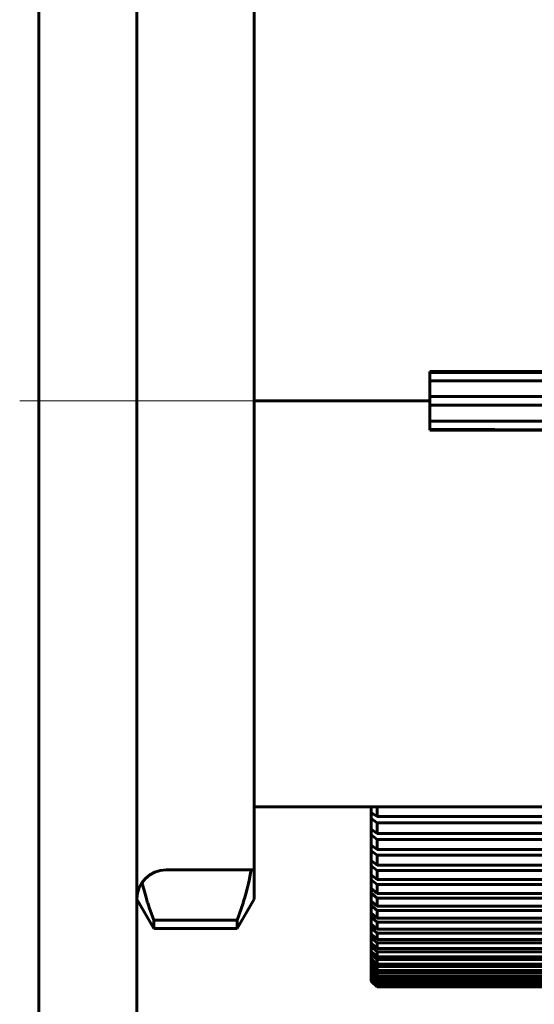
# Model space of a CAD drawing. Header units: millimetres. Extents: x -66 to 68, y -119 to 119.
# Tile 9 of 14: x 25 to 34, y 62 to 79. Entities that reach past the tile are written whole.
import ezdxf

# ---------------------------------------------------------------- set-up
doc = ezdxf.new("R2010")
doc.units = ezdxf.units.MM
doc.linetypes.add('K5LT_AXLED', pattern=[12, 7.5, -1.5, 1.5, -1.5])
doc.linetypes.add('K5LT_BASIC', pattern=[0])
doc.layers.add('Системный слой (1)', color=7, linetype='Continuous', true_color=0x6c6c6c)

# ---------------------------------------------------------------- blocks, each defined once
blk = doc.blocks.new('U31')
at = {"layer": 'Системный слой (1)', "color": 143, "linetype": 'K5LT_BASIC', "lineweight": 60, "true_color": 0x33acca}
for p, q in [((31.014, 64.399), (31, 64.399)), ((40, 64.399), (39.986, 64.399))]:
    blk.add_line(p, q, dxfattribs=at)
blk = doc.blocks.new('U70')
at = {"layer": 'Системный слой (1)', "color": 143, "linetype": 'K5LT_BASIC', "lineweight": 60, "true_color": 0x33acca}
for p, q in [((31.005, 64.16), (31, 64.16)), ((40, 64.16), (39.995, 64.16))]:
    blk.add_line(p, q, dxfattribs=at)
blk = doc.blocks.new('U75')
at = {"layer": 'Системный слой (1)', "color": 143, "linetype": 'K5LT_BASIC', "lineweight": 60, "true_color": 0x33acca}
for p, q in [((31.047, 65.196), (31, 65.196)), ((40, 65.196), (39.953, 65.196))]:
    blk.add_line(p, q, dxfattribs=at)
blk = doc.blocks.new('U103')
at = {"layer": 'Системный слой (1)', "color": 143, "linetype": 'K5LT_BASIC', "lineweight": 60, "true_color": 0x33acca}
for p, q in [((28.936, 64.163), (28.951, 64.25)), ((28.9, 63.994), (28.905, 64.018)), ((28.905, 64.018), (28.916, 64.066)), ((28.916, 64.066), (28.936, 64.163)), ((28.843, 63.779), (28.871, 63.878)), ((28.871, 63.878), (28.895, 63.975)), ((28.895, 63.975), (28.897, 63.981)), ((28.897, 63.981), (28.9, 63.994)), ((28.711, 63.391), (28.813, 63.679)), ((28.813, 63.679), (28.815, 63.686)), ((28.815, 63.686), (28.817, 63.692)), ((28.817, 63.692), (28.821, 63.704)), ((28.821, 63.704), (28.828, 63.729)), ((28.828, 63.729), (28.843, 63.779))]:
    blk.add_line(p, q, dxfattribs=at)
blk = doc.blocks.new('U104')
at = {"layer": 'Системный слой (1)', "color": 143, "linetype": 'K5LT_BASIC', "lineweight": 60, "true_color": 0x33acca}
for p, q in [((27.091, 64.032), (27.09, 64.037)), ((27.099, 64.001), (27.091, 64.032)), ((27.102, 63.985), (27.099, 64.001)), ((27.104, 63.977), (27.102, 63.985)), ((27.105, 63.973), (27.104, 63.977)), ((27.129, 63.878), (27.105, 63.973)), ((27.157, 63.779), (27.129, 63.878)), ((27.172, 63.729), (27.157, 63.779)), ((27.179, 63.704), (27.172, 63.729)), ((27.183, 63.692), (27.179, 63.704)), ((27.185, 63.686), (27.183, 63.692)), ((27.211, 63.607), (27.185, 63.686)), ((27.289, 63.391), (27.211, 63.607))]:
    blk.add_line(p, q, dxfattribs=at)

msp = doc.modelspace()

# ---------------------------------------------------------------- linework, layer by layer
at = {"layer": 'Системный слой (1)', "color": 143, "linetype": 'K5LT_BASIC', "lineweight": 60, "true_color": 0x33acca}
for p, q in [((27, 84.25), (27, 11.25)), ((25.327, 82.75), (25.327, 12.75)), ((29, 79.178), (29, 72.25)), ((32, 72.25), (32, 72.75)), ((34, 72.75), (32, 72.75)), ((39.9, 72.744), (32, 72.744)), ((40, 72.735), (32, 72.735)), ((39.9, 72.594), (32, 72.594)), ((29, 72.25), (32, 72.25)), ((29, 72.25), (29, 65.322)), ((39.9, 72.325), (32, 72.325)), ((32, 71.75), (32, 72.25)), ((39.9, 72.175), (32, 72.175)), ((39.9, 71.906), (32, 71.906)), ((40, 71.737), (32, 71.765)), ((39.9, 71.756), (32, 71.756)), ((32, 71.75), (34, 71.75)), ((29, 65.322), (29, 64.25)), ((29, 65.322), (34, 65.322)), ((31, 65.229), (31, 65.322)), ((31, 65.229), (31.1, 65.158)), ((31, 65.229), (31, 65.196)), ((31, 65.196), (31, 65.124)), ((31.1, 65.158), (31.1, 65.322)), ((31, 65.124), (31.1, 65.053)), ((31, 64.943), (31, 65.124)), ((39.9, 65.158), (31.1, 65.158)), ((39.9, 65.053), (31.1, 65.053)), ((31.1, 64.869), (31.1, 65.053)), ((31, 64.943), (31.1, 64.869)), ((31, 64.943), (31, 64.917)), ((31.035, 64.917), (31, 64.917)), ((31, 64.917), (31, 64.843)), ((39.9, 64.869), (31.1, 64.869)), ((31, 64.843), (31.1, 64.769)), ((31, 64.67), (31, 64.843)), ((39.9, 64.769), (31.1, 64.769)), ((31.1, 64.593), (31.1, 64.769)), ((31, 64.67), (31.1, 64.593)), ((31, 64.67), (31, 64.651)), ((31, 64.651), (31, 64.574)), ((31.024, 64.651), (31, 64.651)), ((31, 64.41), (31, 64.574)), ((31, 64.574), (31.1, 64.497)), ((39.9, 64.593), (31.1, 64.593)), ((31, 64.41), (31.1, 64.33)), ((31, 64.41), (31, 64.399)), ((31, 64.399), (31, 64.319)), ((39.9, 64.497), (31.1, 64.497)), ((31.1, 64.33), (31.1, 64.497)), ((27.5, 64.25), (29, 64.25)), ((29, 64.25), (29, 63.75)), ((31, 64.164), (31, 64.319)), ((31, 64.319), (31.1, 64.24)), ((39.9, 64.33), (31.1, 64.33)), ((31.1, 64.082), (31.1, 64.24)), ((39.9, 64.24), (31.1, 64.24)), ((31, 64.164), (31, 64.16)), ((31, 64.164), (31.1, 64.082)), ((31, 64.16), (31, 64.078)), ((31, 63.932), (31, 64.078)), ((31, 64.078), (31.1, 63.996)), ((39.9, 64.082), (31.1, 64.082)), ((31, 63.932), (31, 63.851)), ((31, 63.932), (31.1, 63.847)), ((31, 63.714), (31, 63.851)), ((31, 63.851), (31.1, 63.767)), ((39.9, 63.996), (31.1, 63.996)), ((31.1, 63.847), (31.1, 63.996)), ((39.9, 63.847), (31.1, 63.847)), ((27, 63.75), (27.289, 63.25)), ((29, 63.75), (28.711, 63.25)), ((31, 63.714), (31.1, 63.627)), ((31, 63.714), (31, 63.639)), ((39.9, 63.767), (31.1, 63.767)), ((31.1, 63.627), (31.1, 63.767)), ((31, 63.639), (31.1, 63.552)), ((31, 63.512), (31, 63.639)), ((31, 63.512), (31.1, 63.423)), ((31, 63.512), (31, 63.442)), ((39.9, 63.627), (31.1, 63.627)), ((39.9, 63.552), (31.1, 63.552)), ((31.1, 63.423), (31.1, 63.552)), ((27.289, 63.391), (27.289, 63.25)), ((28.711, 63.391), (27.289, 63.391)), ((28.711, 63.391), (28.711, 63.25)), ((31, 63.442), (31.1, 63.353)), ((31, 63.324), (31, 63.442)), ((39.9, 63.423), (31.1, 63.423)), ((39.9, 63.353), (31.1, 63.353)), ((31.1, 63.234), (31.1, 63.353)), ((28.711, 63.25), (27.289, 63.25)), ((31, 63.324), (31, 63.261)), ((31, 63.324), (31.1, 63.234)), ((31, 63.261), (31.1, 63.17)), ((31, 63.153), (31, 63.261)), ((39.9, 63.234), (31.1, 63.234)), ((31.1, 63.061), (31.1, 63.17)), ((39.9, 63.17), (31.1, 63.17)), ((31, 63.153), (31.1, 63.061)), ((31, 63.153), (31, 63.095)), ((31, 62.997), (31, 63.095)), ((31, 63.095), (31.1, 63.003)), ((31, 62.997), (31.1, 62.904)), ((31, 62.997), (31, 62.945)), ((39.9, 63.061), (31.1, 63.061)), ((31.1, 62.904), (31.1, 63.003)), ((39.9, 63.003), (31.1, 63.003)), ((31, 62.945), (31.1, 62.851)), ((31, 62.858), (31, 62.945)), ((31, 62.858), (31.1, 62.763)), ((31, 62.858), (31, 62.812)), ((39.9, 62.904), (31.1, 62.904)), ((31.1, 62.763), (31.1, 62.851)), ((39.9, 62.851), (31.1, 62.851)), ((31, 62.735), (31, 62.812)), ((31, 62.812), (31.1, 62.717)), ((31, 62.735), (31, 62.695)), ((31, 62.735), (31.1, 62.639)), ((31, 62.629), (31, 62.695)), ((31, 62.695), (31.1, 62.598)), ((39.9, 62.763), (31.1, 62.763)), ((39.9, 62.717), (31.1, 62.717)), ((31.1, 62.639), (31.1, 62.717)), ((31, 62.629), (31.1, 62.532)), ((31, 62.629), (31, 62.595)), ((31, 62.54), (31, 62.595)), ((31, 62.595), (31.1, 62.497)), ((31, 62.54), (31, 62.512)), ((31, 62.54), (31.1, 62.441)), ((31, 62.512), (31.1, 62.413)), ((31, 62.467), (31, 62.512)), ((39.9, 62.639), (31.1, 62.639)), ((39.9, 62.598), (31.1, 62.598)), ((31.1, 62.532), (31.1, 62.598)), ((39.9, 62.532), (31.1, 62.532)), ((39.9, 62.497), (31.1, 62.497)), ((31.1, 62.441), (31.1, 62.497)), ((31, 62.467), (31.1, 62.369)), ((31, 62.467), (31, 62.446)), ((31, 62.412), (31, 62.446)), ((31, 62.446), (31.1, 62.347)), ((31, 62.412), (31, 62.397)), ((31, 62.412), (31.1, 62.313)), ((31, 62.375), (31, 62.397)), ((31, 62.397), (31.1, 62.297)), ((31, 62.375), (31.1, 62.275)), ((31, 62.375), (31, 62.365)), ((31, 62.365), (31.1, 62.265)), ((31, 62.354), (31, 62.365)), ((31, 62.354), (31, 62.351)), ((31, 62.354), (31.1, 62.254)), ((31, 62.35), (31, 62.351)), ((31, 62.351), (31.1, 62.251)), ((31, 62.35), (31.1, 62.25)), ((39.9, 62.441), (31.1, 62.441)), ((39.9, 62.413), (31.1, 62.413)), ((31.1, 62.369), (31.1, 62.413)), ((39.9, 62.369), (31.1, 62.369)), ((39.9, 62.347), (31.1, 62.347)), ((31.1, 62.313), (31.1, 62.347)), ((39.9, 62.313), (31.1, 62.313)), ((39.9, 62.297), (31.1, 62.297)), ((31.1, 62.275), (31.1, 62.297)), ((39.9, 62.275), (31.1, 62.275)), ((31.1, 62.254), (31.1, 62.265)), ((39.9, 62.265), (31.1, 62.265)), ((39.9, 62.254), (31.1, 62.254)), ((31.1, 62.25), (31.1, 62.251)), ((39.9, 62.251), (31.1, 62.251)), ((39.9, 62.25), (31.1, 62.25))]:
    msp.add_line(p, q, dxfattribs=at)
at = {"layer": 'Системный слой (1)', "color": 30, "linetype": 'K5LT_AXLED', "lineweight": 18, "true_color": 0xff8000}
msp.add_line((31, 72.25), (25, 72.25), dxfattribs=at)
at = {"layer": 'Системный слой (1)', "color": 143, "linetype": 'K5LT_BASIC', "lineweight": 60, "true_color": 0x33acca}
msp.add_arc((27.5, 63.75), 0.5, 90, 180, dxfattribs=at)

# ---------------------------------------------------------------- block references
at = {"layer": 'Системный слой (1)'}
for name in ['U75', 'U31', 'U103', 'U104', 'U70']:
    msp.add_blockref(name, (0, 0), dxfattribs=at)

doc.saveas('drawing.dxf')
